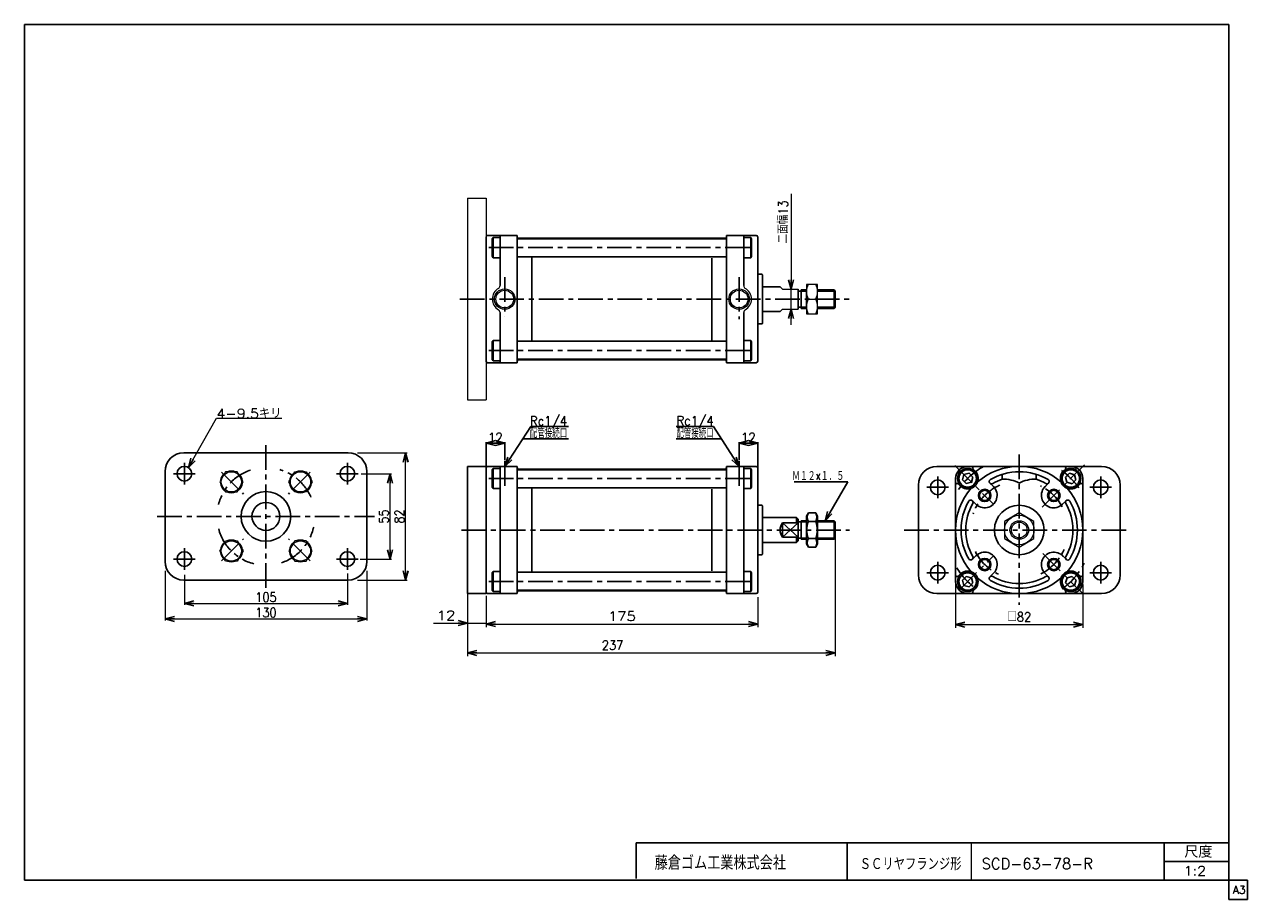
# Model space of a CAD drawing. Header units: millimetres. Extents: x -380 to 408, y -281 to 283.
import ezdxf
from ezdxf.enums import TextEntityAlignment as Align

# ---------------------------------------------------------------- set-up
doc = ezdxf.new("R2010")
doc.units = ezdxf.units.MM
doc.header["$LTSCALE"] = 0.5
doc.linetypes.add('CENTER', pattern=[50.8, 31.75, -6.35, 6.35, -6.35])
doc.layers.add('ZUWAKU', color=7, linetype='Continuous')
doc.styles.add('FdaStyle0', font='txt.shx', dxfattribs={"width": 0.892857, "bigfont": 'bigfont'})
doc.dimstyles.new('DaDimRotatedStyle', dxfattribs={"dimtxt": 6, "dimasz": 6.000004, "dimexe": 1, "dimexo": 2, "dimgap": 1, "dimtad": 3, "dimdsep": 46, "dimtxsty": 'FdaStyle0', "dimblk1": 'OPEN30', "dimblk2": 'OPEN30', "dimsah": 1, "dimcen": 0.09, "dimclrd": 4, "dimclre": 4, "dimclrt": 4, "dimadec": 0, "dimazin": 2, "dimtfac": 1, "dimtdec": 4, "dimtmove": 0, "dimatfit": 0, "dimfxl": 1, "dimarcsym": 0})

# ---------------------------------------------------------------- blocks, each defined once
blk = doc.blocks.new('_OPEN30')
at = {"color": 0, "linetype": 'ByBlock', "lineweight": -2}
for p, q in [((-1, 0.267949), (0, 0)), ((0, 0), (-1, -0.267949)), ((0, 0), (-1, 0))]:
    blk.add_line(p, q, dxfattribs=at)
blk = doc.blocks.new('DC_GROUP_Φ63_1')
at = {"color": 4, "linetype": 'Continuous', "lineweight": 13}
for p, q in [((260.92, -31.86), (251.42, -37.34)), ((251.42, -37.34), (251.42, -48.31)), ((270.42, -37.34), (260.92, -31.86)), ((270.42, -48.31), (270.42, -37.34)), ((251.42, -48.31), (260.92, -53.8)), ((260.92, -53.8), (270.42, -48.31))]:
    blk.add_line(p, q, dxfattribs=at)
for radius in [9.5, 6, 5.05]:
    blk.add_circle((260.92, -42.83), radius, dxfattribs=at)
blk = doc.blocks.new('DA_IMAGEDIMGROUP_1')
at = {"color": 4, "linetype": 'Continuous', "lineweight": 13}
for p, q in [((113.87, 173.88), (113.87, 112.49)), ((113.87, 99.49), (113.87, 112.49)), ((113.87, 89.49), (113.87, 99.49))]:
    blk.add_line(p, q, dxfattribs=at)
at = {"color": 4, "xscale": 6.000005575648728, "yscale": 5.999978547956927}
for p, rotation in [((113.87, 112.49), 270), ((113.87, 99.49), 90)]:
    blk.add_blockref('_OPEN30', p, dxfattribs=dict(at, rotation=rotation))
at = {"color": 4, "insert": (111.87, 141.88), "char_height": 6, "width": 45, "attachment_point": 7, "rotation": 90, "style": 'FdaStyle0'}
blk.add_mtext('\\T1.00;二面幅13', dxfattribs=at)
blk = doc.blocks.new('DC_GROUP_Φ63_2')
at = {"color": 4, "linetype": 'Continuous', "lineweight": 13}
for p, q in [((130.9, 115.49), (123.9, 115.49)), ((123.9, 115.49), (123.9, 96.49)), ((130.9, 96.49), (130.9, 115.49)), ((125.02, 105.99), (129.77, 105.99)), ((123.9, 96.49), (130.9, 96.49))]:
    blk.add_line(p, q, dxfattribs=at)
for centre, start, end in [((134.37, 110.74), 153.0711, 206.9289), ((120.42, 110.74), 333.0711, 26.9289), ((134.37, 101.24), 153.0711, 206.9289), ((120.42, 101.24), 333.0711, 26.9289)]:
    blk.add_arc(centre, 10.49, start, end, dxfattribs=at)
blk = doc.blocks.new('DC_GROUP_Φ63_3')
at = {"color": 4, "linetype": 'Continuous', "lineweight": 13}
for p, q in [((-250.45, -5.31), (-254.21, -11.81)), ((-242.95, -5.31), (-250.45, -5.31)), ((-239.2, -11.81), (-242.95, -5.31)), ((-254.21, -11.81), (-250.45, -18.31)), ((-242.95, -18.31), (-239.2, -11.81)), ((-250.45, -18.31), (-242.95, -18.31))]:
    blk.add_line(p, q, dxfattribs=at)
blk.add_circle((-246.7, -11.81), 6.5, dxfattribs=at)
blk = doc.blocks.new('DC_GROUP_Φ63_4')
at = {"color": 4, "linetype": 'Continuous', "lineweight": 13}
for p, q in [((-209.66, -11.81), (-205.91, -5.31)), ((-205.91, -5.31), (-198.4, -5.31)), ((-198.4, -5.31), (-194.65, -11.81)), ((-205.91, -18.31), (-209.66, -11.81)), ((-194.65, -11.81), (-198.4, -18.31)), ((-198.4, -18.31), (-205.91, -18.31))]:
    blk.add_line(p, q, dxfattribs=at)
blk.add_circle((-202.15, -11.81), 6.5, dxfattribs=at)
blk = doc.blocks.new('DC_GROUP_Φ63_5')
at = {"color": 4, "linetype": 'Continuous', "lineweight": 13}
for p, q in [((-254.21, -56.36), (-250.45, -49.86)), ((-250.45, -49.86), (-242.95, -49.86)), ((-242.95, -49.86), (-239.2, -56.36)), ((-250.45, -62.86), (-254.21, -56.36)), ((-242.95, -62.86), (-250.45, -62.86)), ((-239.2, -56.36), (-242.95, -62.86))]:
    blk.add_line(p, q, dxfattribs=at)
blk.add_circle((-246.7, -56.36), 6.5, dxfattribs=at)
blk = doc.blocks.new('DC_GROUP_Φ63_6')
at = {"color": 4, "linetype": 'Continuous', "lineweight": 13}
for p, q in [((-254.21, -56.36), (-250.45, -49.86)), ((-250.45, -49.86), (-242.95, -49.86)), ((-242.95, -49.86), (-239.2, -56.36)), ((-250.45, -62.86), (-254.21, -56.36)), ((-242.95, -62.86), (-250.45, -62.86)), ((-239.2, -56.36), (-242.95, -62.86))]:
    blk.add_line(p, q, dxfattribs=at)
blk.add_circle((-246.7, -56.36), 6.5, dxfattribs=at)
blk = doc.blocks.new('DC_GROUP_Φ63_7')
at = {"color": 4, "linetype": 'Continuous', "lineweight": 13}
for p, q in [((-205.91, -49.86), (-209.66, -56.36)), ((-198.4, -49.86), (-205.91, -49.86)), ((-194.65, -56.36), (-198.4, -49.86)), ((-209.66, -56.36), (-205.91, -62.86)), ((-205.91, -62.86), (-198.4, -62.86)), ((-198.4, -62.86), (-194.65, -56.36))]:
    blk.add_line(p, q, dxfattribs=at)
blk.add_circle((-202.15, -56.36), 6.5, dxfattribs=at)
blk = doc.blocks.new('*D9')
at = {"color": 4, "linetype": 'Continuous', "lineweight": 13}
for p, q in [((-171.93, -70.91), (-171.93, -91.09)), ((-276.93, -71.62), (-276.93, -91.09)), ((-276.93, -90.09), (-171.93, -90.09))]:
    blk.add_line(p, q, dxfattribs=at)
at = {"color": 4, "xscale": 6.000005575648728, "yscale": 5.999978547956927}
for p, rotation in [((-276.93, -90.09), 180), ((-171.93, -90.09), 360)]:
    blk.add_blockref('_OPEN30', p, dxfattribs=dict(at, rotation=rotation))
at = {"color": 4, "insert": (-224.43, -89.09), "char_height": 6, "width": 30, "attachment_point": 8, "style": 'FdaStyle0'}
blk.add_mtext('\\T1.00;105', dxfattribs=at)
blk = doc.blocks.new('*D10')
at = {"color": 4, "linetype": 'Continuous', "lineweight": 13}
for p, q in [((-289.43, -69.09), (-289.43, -101.09)), ((-159.43, -69.09), (-159.43, -101.09)), ((-289.43, -100.09), (-159.43, -100.09))]:
    blk.add_line(p, q, dxfattribs=at)
at = {"color": 4, "xscale": 6.000005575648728, "yscale": 5.999978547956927}
for p, rotation in [((-289.43, -100.09), 180), ((-159.43, -100.09), 360)]:
    blk.add_blockref('_OPEN30', p, dxfattribs=dict(at, rotation=rotation))
at = {"color": 4, "insert": (-224.43, -99.09), "char_height": 6, "width": 30, "attachment_point": 8, "style": 'FdaStyle0'}
blk.add_mtext('\\T1.00;130', dxfattribs=at)
blk = doc.blocks.new('*D11')
at = {"color": 4, "linetype": 'Continuous', "lineweight": 13}
for p, q in [((-163.1, -6.59), (-143.43, -6.59)), ((-144.43, -61.59), (-144.43, -6.59)), ((-163.81, -61.59), (-143.43, -61.59))]:
    blk.add_line(p, q, dxfattribs=at)
at = {"color": 4, "xscale": 6.000005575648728, "yscale": 5.999978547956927}
for p, rotation in [((-144.43, -6.59), 90), ((-144.43, -61.59), 270)]:
    blk.add_blockref('_OPEN30', p, dxfattribs=dict(at, rotation=rotation))
at = {"color": 4, "insert": (-145.43, -34.09), "char_height": 6, "width": 22.5, "attachment_point": 8, "rotation": 90, "style": 'FdaStyle0'}
blk.add_mtext('\\T1.00;55', dxfattribs=at)
blk = doc.blocks.new('*D12')
at = {"color": 4, "linetype": 'Continuous', "lineweight": 13}
for p, q in [((-165.43, 6.91), (-133.43, 6.91)), ((-134.43, -75.09), (-134.43, 6.91)), ((-165.43, -75.09), (-133.43, -75.09))]:
    blk.add_line(p, q, dxfattribs=at)
at = {"color": 4, "xscale": 6.000005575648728, "yscale": 5.999978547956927}
for p, rotation in [((-134.43, 6.91), 90), ((-134.43, -75.09), 270)]:
    blk.add_blockref('_OPEN30', p, dxfattribs=dict(at, rotation=rotation))
at = {"color": 4, "insert": (-135.43, -34.09), "char_height": 6, "width": 22.5, "attachment_point": 8, "rotation": 90, "style": 'FdaStyle0'}
blk.add_mtext('\\T1.00;82', dxfattribs=at)
blk = doc.blocks.new('*D13')
at = {"color": 4, "linetype": 'Continuous', "lineweight": 13}
for p, q in [((219.92, -78.03), (219.92, -105.83)), ((301.92, -78.03), (301.92, -105.83)), ((219.92, -103.83), (301.92, -103.83))]:
    blk.add_line(p, q, dxfattribs=at)
at = {"color": 4, "xscale": 6.000005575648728, "yscale": 5.999978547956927}
for p, rotation in [((219.92, -103.83), 180), ((301.92, -103.83), 360)]:
    blk.add_blockref('_OPEN30', p, dxfattribs=dict(at, rotation=rotation))
at = {"color": 4, "insert": (260.92, -101.83), "char_height": 6, "width": 30, "attachment_point": 8, "style": 'FdaStyle0'}
blk.add_mtext('\\T1.00;□82', dxfattribs=at)
blk = doc.blocks.new('*D14')
at = {"color": 4, "linetype": 'Continuous', "lineweight": 13}
for p, q in [((142.4, -42.83), (142.4, -124.08)), ((-94.6, -65.83), (-94.6, -124.08)), ((-94.6, -122.08), (142.4, -122.08))]:
    blk.add_line(p, q, dxfattribs=at)
at = {"color": 4, "xscale": 6.000005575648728, "yscale": 5.999978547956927}
for p, rotation in [((-94.6, -122.08), 180), ((142.4, -122.08), 360)]:
    blk.add_blockref('_OPEN30', p, dxfattribs=dict(at, rotation=rotation))
at = {"color": 4, "insert": (-1.1, -120.08), "char_height": 6, "width": 30, "attachment_point": 8, "style": 'FdaStyle0'}
blk.add_mtext('\\T1.00;237', dxfattribs=at)
blk = doc.blocks.new('DC_GROUP_Φ63_8')
at = {"color": 4, "linetype": 'Continuous', "lineweight": 13}
for p, q in [((-274.34, -2.61), (-256.33, 29.28)), ((-256.33, 29.28), (-214.26, 29.28))]:
    blk.add_line(p, q, dxfattribs=at)
at = {"color": 4, "xscale": 6.000005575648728, "yscale": 5.999978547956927, "rotation": 240.5384304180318}
blk.add_blockref('_OPEN30', (-274.34, -2.61), dxfattribs=at)
at = {"color": 4, "style": 'FdaStyle0', "width": 0.945946}
blk.add_text('4-9.5キリ', height=6, dxfattribs=at).set_placement((-256.33, 29.28), (-214.33, 29.28), align=Align.FIT)

msp = doc.modelspace()

# ---------------------------------------------------------------- linework, layer by layer
at = {"color": 4, "linetype": 'Continuous', "lineweight": 13}
for p, q in [((-94.604, 170.99), (-94.604, 40.99)), ((-94.604, 170.99), (-82.604, 170.99)), ((-82.604, 170.99), (-82.604, 40.99)), ((106.896, 113.99), (108.396, 112.49)), ((108.396, 112.49), (118.396, 112.49)), ((123.896, 99.99), (123.896, 111.99)), ((106.896, 97.99), (108.396, 99.49)), ((108.396, 99.49), (118.396, 99.49)), ((-94.604, 40.99), (-82.604, 40.99)), ((-94.604, -85.207), (-94.604, -104.838)), ((-82.604, -85.207), (-82.604, -104.838)), ((92.396, -86.207), (92.396, -105.457)), ((-82.604, -87.207), (-82.604, -105.457)), ((-116.4, -102.838), (-94.604, -102.838)), ((-94.604, -102.838), (-82.604, -102.838)), ((-82.604, -103.457), (92.396, -103.457))]:
    msp.add_line(p, q, dxfattribs=at)
at = {"color": 4, "linetype": 'Continuous', "lineweight": 25}
for p, q in [((-82.604, 145.99), (-82.604, 105.99)), ((-81.604, 146.99), (-62.604, 146.99)), ((-78.104, 145.69), (-78.604, 144.824)), ((-78.604, 144.824), (-78.604, 133.556)), ((-74.218, 145.69), (-78.104, 145.69)), ((-78.104, 145.69), (-78.104, 132.69)), ((-73.604, 114.65), (-73.604, 146.99)), ((-62.604, 146.24), (-62.604, 146.99)), ((-62.604, 105.99), (-62.604, 146.794)), ((-62.604, 144.74), (72.396, 144.74)), ((-61.604, 145.24), (71.396, 145.24)), ((91.396, 146.99), (72.396, 146.99)), ((72.396, 146.24), (72.396, 146.99)), ((72.396, 105.99), (72.396, 146.014)), ((83.396, 114.65), (83.396, 146.99)), ((84.009, 145.69), (87.896, 145.69)), ((87.896, 145.69), (88.396, 144.824)), ((87.896, 145.69), (87.896, 132.69)), ((88.396, 144.824), (88.396, 133.556)), ((92.396, 105.99), (92.396, 145.99)), ((-78.104, 132.69), (-78.604, 133.556)), ((-74.218, 132.69), (-78.104, 132.69)), ((-62.604, 133.19), (72.396, 133.19)), ((-53.104, 132.922), (-53.104, 123.987)), ((-53.104, 105.99), (-53.104, 128.056)), ((62.896, 132.369), (62.896, 105.99)), ((84.009, 132.69), (87.896, 132.69)), ((87.896, 132.69), (88.396, 133.556)), ((94.896, 121.99), (92.396, 121.99)), ((95.396, 121.49), (95.396, 105.99)), ((95.396, 113.99), (106.896, 113.99)), ((118.396, 112.49), (118.396, 99.49)), ((120.396, 111.19), (118.396, 111.19)), ((120.396, 111.99), (123.896, 111.99)), ((120.396, 111.99), (120.396, 99.99)), ((120.396, 111.19), (123.896, 111.19)), ((130.896, 111.99), (141.596, 111.99)), ((130.896, 111.19), (142.396, 111.19)), ((141.596, 111.99), (142.396, 111.19)), ((141.596, 111.99), (141.596, 99.99)), ((142.396, 111.19), (142.396, 100.79)), ((-82.604, 65.99), (-82.604, 105.99)), ((-62.604, 105.99), (-62.604, 65.185)), ((-53.104, 105.99), (-53.104, 83.923)), ((62.896, 79.611), (62.896, 105.99)), ((72.396, 105.99), (72.396, 65.965)), ((92.396, 105.99), (92.396, 65.99)), ((95.396, 90.49), (95.396, 105.99)), ((-73.604, 97.329), (-73.604, 64.99)), ((83.396, 97.329), (83.396, 64.99)), ((95.396, 97.99), (106.896, 97.99)), ((118.396, 100.79), (120.396, 100.79)), ((120.396, 100.79), (123.896, 100.79)), ((120.396, 99.99), (123.896, 99.99)), ((130.896, 100.79), (142.396, 100.79)), ((130.896, 99.99), (141.596, 99.99)), ((142.396, 100.79), (141.596, 99.99)), ((-53.104, 79.057), (-53.104, 87.992)), ((94.896, 89.99), (92.396, 89.99)), ((-78.104, 79.29), (-78.604, 78.424)), ((-74.218, 79.29), (-78.104, 79.29)), ((-78.104, 66.29), (-78.104, 79.29)), ((84.009, 79.29), (87.896, 79.29)), ((87.896, 79.29), (88.396, 78.424)), ((87.896, 66.29), (87.896, 79.29)), ((-78.604, 67.156), (-78.604, 78.424)), ((-62.604, 78.79), (72.396, 78.79)), ((88.396, 67.156), (88.396, 78.424)), ((-81.604, 64.99), (-62.604, 64.99)), ((-78.104, 66.29), (-78.604, 67.156)), ((-74.218, 66.29), (-78.104, 66.29)), ((-62.604, 67.24), (72.396, 67.24)), ((-62.604, 65.74), (-62.604, 64.99)), ((-61.604, 66.74), (71.396, 66.74)), ((72.396, 65.74), (72.396, 64.99)), ((91.396, 64.99), (72.396, 64.99)), ((84.009, 66.29), (87.896, 66.29)), ((87.896, 66.29), (88.396, 67.156)), ((-70.604, -1.827), (-53.778, 23.888)), ((-53.778, 23.888), (-29.402, 23.888)), ((64.01, 23.975), (39.922, 23.975)), ((80.396, -1.827), (64.01, 23.975)), ((-59.053, 15.827), (-29.402, 15.827)), ((69.156, 15.872), (39.922, 15.872)), ((-82.604, -2.227), (-82.604, 13.796)), ((-82.604, 13.196), (-70.604, 13.196)), ((-70.604, 2.16), (-70.604, 13.796)), ((80.396, 2.16), (80.396, 13.787)), ((92.396, 13.187), (80.396, 13.187)), ((92.396, -2.227), (92.396, 13.787)), ((-277.427, 6.912), (-171.427, 6.912)), ((-289.427, -63.088), (-289.427, -5.088)), ((-159.427, -5.088), (-159.427, -63.088)), ((-94.604, -1.827), (-94.604, -83.827)), ((-94.604, -1.827), (-82.604, -1.827)), ((-82.604, -1.827), (-82.604, -83.827)), ((-82.604, -2.827), (-82.604, -42.827)), ((-81.604, -1.827), (-62.604, -1.827)), ((-78.104, -3.127), (-78.604, -3.993)), ((-78.604, -3.993), (-78.604, -15.261)), ((-74.218, -3.127), (-78.104, -3.127)), ((-78.104, -3.127), (-78.104, -16.127)), ((-73.604, -42.827), (-73.604, -1.827)), ((-62.604, -2.577), (-62.604, -1.827)), ((-62.604, -42.827), (-62.604, -2.022)), ((-62.604, -4.077), (72.396, -4.077)), ((-61.604, -3.577), (71.396, -3.577)), ((91.396, -1.827), (72.396, -1.827)), ((72.396, -2.577), (72.396, -1.827)), ((72.396, -42.827), (72.396, -2.803)), ((83.396, -42.827), (83.396, -1.827)), ((84.009, -3.127), (87.896, -3.127)), ((87.896, -3.127), (88.396, -3.993)), ((87.896, -3.127), (87.896, -16.127)), ((88.396, -3.993), (88.396, -15.261)), ((92.396, -42.827), (92.396, -2.827)), ((207.918, -1.827), (313.918, -1.827)), ((225.235, -7.143), (224.338, -10.49)), ((228.581, -6.247), (225.235, -7.143)), ((227.718, -1.827), (260.918, -1.827)), ((231.03, -8.696), (228.581, -6.247)), ((232.457, -4.82), (231.171, -3.534)), ((249.918, -6.977), (249.918, -10.128)), ((260.918, -1.827), (294.118, -1.827)), ((271.918, -6.977), (271.918, -10.128)), ((289.379, -4.82), (290.665, -3.534)), ((293.222, -6.281), (290.772, -8.73)), ((296.568, -7.177), (293.222, -6.281)), ((297.464, -10.524), (296.568, -7.177)), ((-78.104, -16.127), (-78.604, -15.261)), ((-62.604, -15.627), (72.396, -15.627)), ((87.896, -16.127), (88.396, -15.261)), ((150.573, -11.733), (115.888, -11.733)), ((135.795, -36.827), (150.573, -11.733)), ((195.918, -71.827), (195.918, -13.827)), ((219.918, -42.827), (219.918, -9.627)), ((222.911, -14.366), (221.626, -13.08)), ((224.338, -10.49), (226.788, -12.939)), ((226.788, -12.939), (230.134, -12.042)), ((230.134, -12.042), (231.03, -8.696)), ((244.301, -14.896), (242.022, -12.617)), ((276.805, -15.627), (279.815, -12.617)), ((290.772, -8.73), (291.669, -12.076)), ((291.669, -12.076), (295.015, -12.973)), ((295.015, -12.973), (297.464, -10.524)), ((298.925, -14.366), (300.211, -13.08)), ((301.918, -9.627), (301.918, -42.827)), ((325.918, -13.827), (325.918, -71.827)), ((-74.218, -16.127), (-78.104, -16.127)), ((-53.104, -15.894), (-53.104, -24.83)), ((-53.104, -42.827), (-53.104, -20.76)), ((62.896, -16.448), (62.896, -42.827)), ((84.009, -16.127), (87.896, -16.127)), ((94.896, -26.827), (92.396, -26.827)), ((95.396, -27.327), (95.396, -42.827)), ((233.718, -26.94), (230.708, -23.93)), ((288.849, -26.21), (291.129, -23.93)), ((95.396, -34.827), (117.396, -34.827)), ((108.396, -38.127), (108.396, -47.401)), ((108.396, -38.127), (118.396, -38.127)), ((108.396, -38.127), (118.396, -47.527)), ((118.396, -38.127), (108.396, -47.401)), ((117.396, -34.827), (118.396, -35.827)), ((117.396, -34.827), (117.396, -38.127)), ((118.396, -35.827), (118.396, -49.827)), ((120.396, -37.627), (118.396, -37.627)), ((120.396, -36.827), (123.896, -36.827)), ((120.396, -36.827), (120.396, -48.827)), ((120.396, -37.627), (123.896, -37.627)), ((125.033, -31.857), (123.896, -33.827)), ((123.896, -51.827), (123.896, -33.827)), ((127.396, -31.857), (125.033, -31.857)), ((127.396, -37.342), (125.033, -37.342)), ((127.396, -31.857), (129.758, -31.857)), ((127.396, -37.342), (129.758, -37.342)), ((129.758, -31.857), (130.896, -33.827)), ((130.896, -51.827), (130.896, -33.827)), ((130.896, -36.827), (141.596, -36.827)), ((130.896, -37.627), (142.396, -37.627)), ((141.596, -36.827), (142.396, -37.627)), ((141.596, -36.827), (141.596, -48.827)), ((142.396, -37.627), (142.396, -48.027)), ((-82.604, -82.827), (-82.604, -42.827)), ((-73.604, -42.827), (-73.604, -83.827)), ((-62.604, -42.827), (-62.604, -83.632)), ((-53.104, -42.827), (-53.104, -64.894)), ((62.896, -69.206), (62.896, -42.827)), ((72.396, -42.827), (72.396, -82.851)), ((83.396, -42.827), (83.396, -83.827)), ((92.396, -42.827), (92.396, -82.827)), ((95.396, -58.327), (95.396, -42.827)), ((219.918, -76.027), (219.918, -42.827)), ((301.918, -42.827), (301.918, -76.027)), ((95.396, -50.827), (117.396, -50.827)), ((108.396, -47.527), (118.396, -47.527)), ((117.396, -47.527), (117.396, -50.827)), ((118.396, -49.827), (117.396, -50.827)), ((118.396, -48.027), (120.396, -48.027)), ((120.396, -48.027), (123.896, -48.027)), ((120.396, -48.827), (123.896, -48.827)), ((125.033, -53.797), (123.896, -51.827)), ((127.396, -48.312), (125.033, -48.312)), ((127.396, -53.797), (125.033, -53.797)), ((127.396, -48.312), (129.758, -48.312)), ((127.396, -53.797), (129.758, -53.797)), ((129.758, -53.797), (130.896, -51.827)), ((130.896, -48.027), (142.396, -48.027)), ((130.896, -48.827), (141.596, -48.827)), ((142.396, -48.027), (141.596, -48.827)), ((-53.104, -69.759), (-53.104, -60.824)), ((94.896, -58.827), (92.396, -58.827)), ((232.988, -59.444), (230.708, -61.724)), ((288.119, -58.714), (291.129, -61.724)), ((-78.104, -69.527), (-78.604, -70.393)), ((-78.604, -81.661), (-78.604, -70.393)), ((-74.218, -69.527), (-78.104, -69.527)), ((-78.104, -82.527), (-78.104, -69.527)), ((-62.604, -70.027), (72.396, -70.027)), ((84.009, -69.527), (87.896, -69.527)), ((87.896, -69.527), (88.396, -70.393)), ((87.896, -82.527), (87.896, -69.527)), ((88.396, -81.661), (88.396, -70.393)), ((245.032, -70.027), (242.022, -73.037)), ((277.535, -70.758), (279.815, -73.037)), ((-171.427, -75.088), (-277.427, -75.088)), ((222.911, -71.288), (221.626, -72.574)), ((226.788, -72.715), (224.338, -75.164)), ((224.338, -75.164), (225.235, -78.51)), ((225.235, -78.51), (228.581, -79.407)), ((230.134, -73.612), (226.788, -72.715)), ((228.581, -79.407), (231.03, -76.958)), ((231.03, -76.958), (230.134, -73.612)), ((291.703, -73.612), (290.806, -76.958)), ((290.806, -76.958), (293.256, -79.407)), ((295.049, -72.715), (291.703, -73.612)), ((293.256, -79.407), (296.602, -78.51)), ((297.498, -75.164), (295.049, -72.715)), ((296.602, -78.51), (297.498, -75.164)), ((298.925, -71.288), (300.211, -72.574)), ((-94.604, -83.827), (-82.604, -83.827)), ((-81.604, -83.827), (-62.604, -83.827)), ((-78.104, -82.527), (-78.604, -81.661)), ((-74.218, -82.527), (-78.104, -82.527)), ((-62.604, -81.577), (72.396, -81.577)), ((-62.604, -83.077), (-62.604, -83.827)), ((-61.604, -82.077), (71.396, -82.077)), ((72.396, -83.077), (72.396, -83.827)), ((91.396, -83.827), (72.396, -83.827)), ((84.009, -82.527), (87.896, -82.527)), ((87.896, -82.527), (88.396, -81.661)), ((313.918, -83.827), (207.918, -83.827)), ((260.918, -83.827), (227.718, -83.827)), ((232.457, -80.834), (231.171, -82.12)), ((294.118, -83.827), (260.918, -83.827)), ((289.379, -80.834), (290.665, -82.12))]:
    msp.add_line(p, q, dxfattribs=at)
at = {"color": 4, "linetype": 'CENTER', "lineweight": 25}
for p, q in [((-80.875, 139.19), (90.293, 139.19)), ((-70.604, 120.148), (-70.604, 94.678)), ((80.396, 120.148), (80.396, 93.145)), ((-99.446, 105.99), (151.536, 105.99)), ((-80.875, 72.79), (90.293, 72.79)), ((-224.427, 11.912), (-224.427, -80.088)), ((-276.927, -13.588), (-276.927, 0.412)), ((-171.927, -13.588), (-171.927, 0.412)), ((-70.604, 1.56), (-70.604, -14.9)), ((80.396, 1.56), (80.396, -14.9)), ((260.918, 5.785), (260.918, -91.036)), ((-269.927, -6.588), (-283.927, -6.588)), ((-253.03, -5.486), (-238.882, -19.634)), ((-195.825, -5.486), (-209.973, -19.634)), ((-164.927, -6.588), (-178.927, -6.588)), ((219.388, -1.296), (244.301, -26.21)), ((275.616, -28.129), (302.982, -0.763)), ((-80.875, -9.627), (90.293, -9.627)), ((215.418, -15.327), (201.418, -15.327)), ((208.418, -22.327), (208.418, -8.327)), ((320.418, -15.327), (306.418, -15.327)), ((313.418, -22.327), (313.418, -8.327)), ((-294.427, -34.088), (-154.427, -34.088)), ((-98.477, -42.827), (151.536, -42.827)), ((186.871, -42.827), (332.137, -42.827)), ((-276.927, -68.588), (-276.927, -54.588)), ((-253.03, -62.691), (-238.882, -48.543)), ((-253.03, -62.691), (-238.882, -48.543)), ((-195.825, -62.691), (-209.973, -48.543)), ((-171.927, -68.588), (-171.927, -54.588)), ((-269.927, -61.588), (-283.927, -61.588)), ((-164.927, -61.588), (-178.927, -61.588)), ((222.203, -81.542), (244.301, -59.444)), ((276.075, -57.984), (301.918, -83.827)), ((215.418, -70.327), (201.418, -70.327)), ((208.418, -77.327), (208.418, -63.327)), ((320.418, -70.327), (306.418, -70.327)), ((313.418, -77.327), (313.418, -63.327)), ((-80.875, -76.027), (90.293, -76.027))]:
    msp.add_line(p, q, dxfattribs=at)
at = {"color": 4, "linetype": 'Continuous', "lineweight": 13}
for centre, radius in [((-70.604, 105.99), 6.597), ((-70.604, 105.99), 5.697), ((80.396, 105.99), 6.597), ((80.396, 105.99), 5.697)]:
    msp.add_circle(centre, radius, dxfattribs=at)
at = {"color": 4, "linetype": 'Continuous', "lineweight": 25}
for centre, radius in [((-276.927, -6.588), 4.75), ((-171.927, -6.588), 4.75), ((227.684, -9.593), 6.5), ((227.684, -9.593), 5.634), ((294.118, -9.627), 6.5), ((294.118, -9.627), 5.634), ((208.418, -15.327), 4.75), ((313.418, -15.327), 4.75), ((-224.427, -34.088), 16), ((238.645, -20.553), 4), ((238.645, -20.553), 3.3), ((283.192, -20.553), 4), ((283.192, -20.553), 3.3), ((-224.427, -34.088), 9), ((260.918, -42.827), 16), ((-276.927, -61.588), 4.75), ((-171.927, -61.588), 4.75), ((238.645, -65.101), 4), ((238.645, -65.101), 3.3), ((283.192, -65.101), 4), ((283.192, -65.101), 3.3), ((208.418, -70.327), 4.75), ((227.684, -76.061), 6.5), ((227.684, -76.061), 5.634), ((294.152, -76.061), 6.5), ((294.152, -76.061), 5.634), ((313.418, -70.327), 4.75)]:
    msp.add_circle(centre, radius, dxfattribs=at)
for centre, radius, start, end in [((-81.604, 145.99), 1, 90, 180), ((-61.604, 146.24), 1, 180, 270), ((71.396, 146.24), 1, 270, 0), ((91.396, 145.99), 1, 0, 90), ((94.896, 121.49), 0.5, 0, 90), ((94.896, 90.49), 0.5, 270, 360), ((-81.604, 65.99), 1, 180, 270), ((-61.604, 65.74), 1, 90, 180), ((71.396, 65.74), 1, 0, 90), ((91.396, 65.99), 1, 270, 360), ((-277.427, -5.088), 12, 90, 180), ((-171.427, -5.088), 12, 0, 90), ((-246.666, -11.85), 7, 129.296355, 170.703645), ((-246.666, -11.85), 7, 69.0009, 110.9991), ((-246.666, -11.85), 7, 7.931594, 52.068406), ((-202.189, -11.85), 7, 127.931594, 172.068406), ((-202.189, -11.85), 7, 69.0009, 110.9991), ((-202.189, -11.85), 7, 9.296355, 50.703645), ((-81.604, -2.827), 1, 90, 180), ((-61.604, -2.577), 1, 180, 270), ((71.396, -2.577), 1, 270, 0), ((91.396, -2.827), 1, 0, 90), ((207.918, -13.827), 12, 90, 180), ((227.718, -9.627), 7.8, 90, 180), ((227.684, -9.593), 6.75, 220.873018, 45), ((231.879, -2.827), 1, 90, 225), ((260.918, -42.827), 41, 90, 130.963013), ((260.918, -42.827), 37.5, 90, 119.699059), ((260.918, -42.827), 41, 49.036987, 90), ((260.918, -42.827), 37.5, 60.300941, 90), ((294.152, -9.593), 6.75, 128.878841, 320.129464), ((289.958, -2.827), 1, 315, 90), ((294.118, -9.627), 7.8, 0, 90), ((313.918, -13.827), 12, 0, 90), ((-246.666, -11.85), 7, 188.498334, 231.501666), ((-246.666, -11.85), 7, 307.179038, 352.820962), ((-202.189, -11.85), 7, 187.179038, 232.820962), ((-202.189, -11.85), 7, 308.498334, 351.501666), ((220.918, -13.787), 1, 45, 180), ((238.645, -20.553), 8, 220.836763, 45), ((243.082, -11.556), 1.5, 119.699059, 299.699059), ((260.918, -42.827), 34.5, 108.592823, 119.699059), ((251.122, -30.091), 20, 60.421453, 93.451022), ((270.714, -30.091), 20, 86.548978, 119.578547), ((260.918, -42.827), 34.5, 60.300941, 71.407177), ((283.192, -20.553), 8, 130.836763, 315), ((278.754, -11.556), 1.5, 240.300941, 60.300941), ((300.918, -13.787), 1, 0, 135), ((-246.666, -11.85), 7, 247.451729, 292.548271), ((-202.189, -11.85), 7, 247.451729, 292.548271), ((260.918, -42.827), 41, 139.036987, 180), ((229.647, -24.991), 1.5, 330.300941, 150.300941), ((292.189, -24.991), 1.5, 29.699059, 209.699059), ((260.918, -42.827), 41, 0, 40.963013), ((94.896, -27.327), 0.5, 0, 90), ((260.918, -42.827), 37.5, 150.300941, 180), ((260.918, -42.827), 34.5, 150.300941, 180), ((260.918, -42.827), 34.5, 0, 29.699059), ((260.918, -42.827), 37.5, 0, 29.699059), ((114.9, -42.792), 8.004, 144.350295, 215.649705), ((137.691, -42.827), 13.796, 156.573462, 203.426538), ((129.783, -34.6), 5.485, 150.000012, 209.999988), ((125.008, -34.6), 5.485, 330.000012, 29.999988), ((117.1, -42.827), 13.796, 336.573462, 23.426538), ((260.918, -42.827), 41, 180, 220.963013), ((260.918, -42.827), 37.5, 180, 209.699059), ((260.918, -42.827), 34.5, 180, 209.699059), ((260.918, -42.827), 34.5, 330.300941, 360), ((260.918, -42.827), 41, 319.036987, 360), ((260.918, -42.827), 37.5, 330.300941, 360), ((-246.666, -56.327), 7, 128.498334, 171.501666), ((-246.666, -56.327), 7, 128.498334, 171.501666), ((-246.666, -56.327), 7, 67.451729, 112.548271), ((-246.666, -56.327), 7, 67.451729, 112.548271), ((-246.666, -56.327), 7, 7.179038, 52.820962), ((-246.666, -56.327), 7, 7.179038, 52.820962), ((-202.189, -56.327), 7, 127.179038, 172.820962), ((-202.189, -56.327), 7, 67.451729, 112.548271), ((-202.189, -56.327), 7, 8.498334, 51.501666), ((129.783, -51.054), 5.485, 150.000012, 209.999988), ((125.008, -51.054), 5.485, 330.000012, 29.999988), ((-246.666, -56.327), 7, 189.296355, 230.703645), ((-246.666, -56.327), 7, 189.296355, 230.703645), ((-246.666, -56.327), 7, 249.0009, 290.9991), ((-246.666, -56.327), 7, 249.0009, 290.9991), ((-246.666, -56.327), 7, 307.931594, 352.068406), ((-246.666, -56.327), 7, 307.931594, 352.068406), ((-202.189, -56.327), 7, 187.931594, 232.068406), ((-202.189, -56.327), 7, 249.0009, 290.9991), ((-202.189, -56.327), 7, 309.296355, 350.703645), ((94.896, -58.327), 0.5, 270, 360), ((229.647, -60.663), 1.5, 209.699059, 29.699059), ((238.645, -65.101), 8, 310.836763, 135), ((283.192, -65.101), 8, 40.836763, 225), ((292.189, -60.663), 1.5, 150.300941, 330.300941), ((-277.427, -63.088), 12, 180, 270), ((-171.427, -63.088), 12, 270, 0), ((227.684, -76.061), 6.75, 315, 135), ((294.152, -76.061), 6.75, 39.177333, 225), ((207.918, -71.827), 12, 180, 270), ((220.918, -71.867), 1, 180, 315), ((227.718, -76.027), 7.8, 180, 270), ((260.918, -42.827), 41, 229.036987, 270), ((243.082, -74.098), 1.5, 60.300941, 240.300941), ((260.918, -42.827), 37.5, 240.300941, 270), ((260.918, -42.827), 34.5, 240.300941, 270), ((260.918, -42.827), 34.5, 270, 299.699059), ((260.918, -42.827), 41, 270, 310.963013), ((260.918, -42.827), 37.5, 270, 299.699059), ((278.754, -74.098), 1.5, 299.699059, 119.699059), ((294.118, -76.027), 7.8, 270, 0), ((300.918, -71.867), 1, 225, 360), ((313.918, -71.827), 12, 270, 0), ((-81.604, -82.827), 1, 180, 270), ((-61.604, -83.077), 1, 90, 180), ((71.396, -83.077), 1, 0, 90), ((91.396, -82.827), 1, 270, 360), ((231.879, -82.827), 1, 135, 270), ((289.958, -82.827), 1, 270, 45)]:
    msp.add_arc(centre, radius, start, end, dxfattribs=at)
at = {"color": 4, "linetype": 'Continuous', "lineweight": 13}
for centre, radius, start, end in [((-70.604, 105.99), 8, 120, 240), ((-75.604, 114.65), 2, 300, 0), ((85.396, 114.65), 2, 180, 240), ((80.396, 105.99), 8, 300, 60), ((-75.604, 97.329), 2, 0, 60), ((85.396, 97.329), 2, 120, 180)]:
    msp.add_arc(centre, radius, start, end, dxfattribs=at)
at = {"color": 4, "linetype": 'CENTER', "lineweight": 25}
for centre, radius, start, end in [((-224.427, -34.088), 31.5, 108.287244, 165.690808), ((-224.427, -34.088), 31.5, 23.134383, 73.283475), ((260.918, -42.827), 47, 119.268238, 146.664043), ((260.918, -42.827), 47, 35.341313, 56.339512), ((260.918, -42.827), 31.5, 113.202065, 160.498961), ((260.918, -42.827), 31.5, 28.464759, 64.389275), ((-224.427, -34.088), 31.5, 194.885854, 255.489481), ((-224.427, -34.088), 31.5, 288.580781, 347.522856), ((260.918, -42.827), 31.5, 296.189395, 338.263567), ((260.918, -42.827), 31.5, 206.093092, 245.007743), ((260.918, -42.827), 47, 305.979504, 335.56365), ((260.918, -42.827), 47, 211.276095, 234.020496)]:
    msp.add_arc(centre, radius, start, end, dxfattribs=at)
at = {"layer": 'ZUWAKU', "color": 5, "linetype": 'Continuous', "lineweight": 25}
for p, q in [((-380, -268.5), (-380, 283)), ((396, 283), (-380, 283)), ((396, -281), (396, 283)), ((408, -268.5), (-380, -268.5)), ((408, -281), (408, -268.5)), ((396, -281), (408, -281))]:
    msp.add_line(p, q, dxfattribs=at)
at = {"layer": 'ZUWAKU', "color": 4, "linetype": 'Continuous', "lineweight": 25}
for p, q in [((14, -244.5), (396, -244.5)), ((14, -267.43), (14, -244.5)), ((150, -244.5), (150, -268.5)), ((354.27, -268.5), (354.27, -244.5)), ((354.27, -256.5), (396, -256.5))]:
    msp.add_line(p, q, dxfattribs=at)
at = {"layer": 'ZUWAKU', "color": 4, "linetype": 'Continuous', "lineweight": 13}
msp.add_line((230, -244.5), (230, -268.5), dxfattribs=at)

# ---------------------------------------------------------------- block references
at = {"linetype": 'Continuous'}
for name in ['DA_IMAGEDIMGROUP_1', 'DC_GROUP_Φ63_2', 'DC_GROUP_Φ63_8', 'DC_GROUP_Φ63_3', 'DC_GROUP_Φ63_4', 'DC_GROUP_Φ63_1', 'DC_GROUP_Φ63_5', 'DC_GROUP_Φ63_6', 'DC_GROUP_Φ63_7']:
    msp.add_blockref(name, (0, 0), dxfattribs=at)
at = {"color": 4, "xscale": 6.000005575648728, "yscale": 5.999978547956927}
for p, rotation in [((-82.604, 13.196), 180), ((-70.604, 13.196), 360), ((80.396, 13.187), 180), ((92.396, 13.187), 360), ((-70.604, -1.827), 236.8021962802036), ((80.396, -1.827), 302.4177932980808), ((135.795, -36.827), 239.5061227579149), ((-94.604, -102.838), 360), ((-82.604, -103.457), 180), ((92.396, -103.457), 360)]:
    msp.add_blockref('_OPEN30', p, dxfattribs=dict(at, rotation=rotation))

# ---------------------------------------------------------------- texts
at = {"color": 4, "style": 'FdaStyle0'}
for s, height, width, p, p2 in [('Rc1/4', 6, 0.8, (-54.375, 24.488), (-30.375, 24.488)), ('Rc1/4', 6, 0.8, (40.042, 24.575), (64.042, 24.575)), ('12', 6, 0.8, (-81.404, 13.796), (-71.804, 13.796)), ('配管接続口', 6, 0.666667, (-54.375, 16.427), (-30.375, 16.427)), ('配管接続口', 6, 0.666667, (40.042, 16.472), (64.042, 16.472)), ('12', 6, 0.8, (81.596, 13.787), (91.196, 13.787)), ('Ｍ１２×１．５', 6, 0.666667, (114.573, -11.133), (148.173, -11.133)), ('ＳＣリヤフランジ形', 8, 0.694915, (158.12, -262.075), (223.72, -262.075)), ('SCD-63-78-R', 7, 0.822989, (236.741, -261.4), (308.341, -261.4)), ('1:2', 6, 0.8, (366.87, -265.5), (381.27, -265.5))]:
    msp.add_text(s, height=height, dxfattribs=dict(at, width=width)).set_placement(p, p2, align=Align.FIT)
for s, p, p2 in [('12', (-114.4, -100.838), (-102.4, -100.838)), ('175', (-4.104, -101.457), (13.896, -101.457))]:
    msp.add_text(s, height=6, dxfattribs=at).set_placement(p, p2, align=Align.FIT)
at = {"layer": 'ZUWAKU', "color": 4, "style": 'FdaStyle0'}
for s, height, width, p, p2 in [('藤倉ゴム工業株式会社', 9, 0.652778, (26.025, -261.815), (110.625, -261.815)), ('尺度', 7.6, 0.749175, (367.23, -254.06), (385.39, -254.06))]:
    msp.add_text(s, height=height, dxfattribs=dict(at, width=width)).set_placement(p, p2, align=Align.FIT)
at = {"layer": 'ZUWAKU', "color": 7, "style": 'FdaStyle0', "width": 0.8}
msp.add_text('A3', height=5, dxfattribs=at).set_placement((398.615, -277.25), (406.615, -277.25), align=Align.FIT)

# ---------------------------------------------------------------- dimensions: what is measured, and where the dimension line sits
at = {"linetype": 'Continuous', "lineweight": 13}
for base, p1, p2, picture, middle in [((-134.427, 6.912), (-167.427, -75.088), (-167.427, 6.912), '*D12', (-134.427, -34.088)), ((-144.427, -6.588), (-165.815, -61.588), (-165.1, -6.588), '*D11', (-144.427, -34.088))]:
    dim = msp.add_linear_dim(base=base, p1=p1, p2=p2, angle=90, dimstyle='DaDimRotatedStyle', override={"dimtxt": 6, "dimasz": 6.000004, "dimexe": 1, "dimexo": 2, "dimgap": 1, "dimtad": 3, "dimtih": 0, "dimtoh": 0, "dimdec": 2, "dimzin": 8, "dimtxsty": 'FdaStyle0', "dimblk1": 'OPEN30', "dimblk2": 'OPEN30', "dimsah": 1, "dimclrd": 4, "dimclre": 4, "dimclrt": 4, "dimazin": 2, "dimtofl": 1, "dimatfit": 0, "dimtolj": 0, "dimtzin": 8}, dxfattribs=at)
    dim.commit()
    dim.dimension.update_dxf_attribs({"geometry": picture, "text_midpoint": middle})
for base, p1, p2, override, picture, middle in [((142.396, -122.077), (-94.604, -63.827), (142.396, -40.827), {"dimtxt": 6, "dimasz": 6.000004, "dimexe": 2, "dimexo": 2, "dimgap": 2, "dimtad": 3, "dimtih": 0, "dimtoh": 0, "dimdec": 2, "dimzin": 8, "dimtxsty": 'FdaStyle0', "dimblk1": 'OPEN30', "dimblk2": 'OPEN30', "dimsah": 1, "dimclrd": 4, "dimclre": 4, "dimclrt": 4, "dimazin": 2, "dimtofl": 1, "dimatfit": 0, "dimtolj": 0, "dimtzin": 8}, '*D14', (-1.104, -122.077)), ((-159.427, -100.088), (-289.427, -67.088), (-159.427, -67.088), {"dimtxt": 6, "dimasz": 6.000004, "dimexe": 1, "dimexo": 2, "dimgap": 1, "dimtad": 3, "dimtih": 0, "dimtoh": 0, "dimdec": 2, "dimzin": 8, "dimtxsty": 'FdaStyle0', "dimblk1": 'OPEN30', "dimblk2": 'OPEN30', "dimsah": 1, "dimclrd": 4, "dimclre": 4, "dimclrt": 4, "dimazin": 2, "dimtofl": 1, "dimatfit": 0, "dimtolj": 0, "dimtzin": 8}, '*D10', (-224.427, -100.088)), ((-171.927, -90.088), (-276.927, -69.623), (-171.927, -68.908), {"dimtxt": 6, "dimasz": 6.000004, "dimexe": 1, "dimexo": 2, "dimgap": 1, "dimtad": 3, "dimtih": 0, "dimtoh": 0, "dimdec": 2, "dimzin": 8, "dimtxsty": 'FdaStyle0', "dimblk1": 'OPEN30', "dimblk2": 'OPEN30', "dimsah": 1, "dimclrd": 4, "dimclre": 4, "dimclrt": 4, "dimazin": 2, "dimtofl": 1, "dimatfit": 0, "dimtolj": 0, "dimtzin": 8}, '*D9', (-224.427, -90.088))]:
    dim = msp.add_linear_dim(base=base, p1=p1, p2=p2, dimstyle='DaDimRotatedStyle', override=override, dxfattribs=at)
    dim.commit()
    dim.dimension.update_dxf_attribs({"geometry": picture, "text_midpoint": middle})
dim = msp.add_linear_dim(base=(301.918, -103.827), p1=(219.918, -76.027), p2=(301.918, -76.027), text='□<>', dimstyle='DaDimRotatedStyle', override={"dimtxt": 6, "dimasz": 6.000004, "dimexe": 2, "dimexo": 2, "dimgap": 2, "dimtad": 3, "dimtih": 0, "dimtoh": 0, "dimdec": 2, "dimzin": 8, "dimtxsty": 'FdaStyle0', "dimblk1": 'OPEN30', "dimblk2": 'OPEN30', "dimsah": 1, "dimclrd": 4, "dimclre": 4, "dimclrt": 4, "dimazin": 2, "dimtofl": 1, "dimatfit": 0, "dimtolj": 0, "dimtzin": 8}, dxfattribs=at)
dim.commit()
dim.dimension.update_dxf_attribs({"geometry": '*D13', "text_midpoint": (260.918, -103.827)})

doc.saveas('drawing.dxf')
